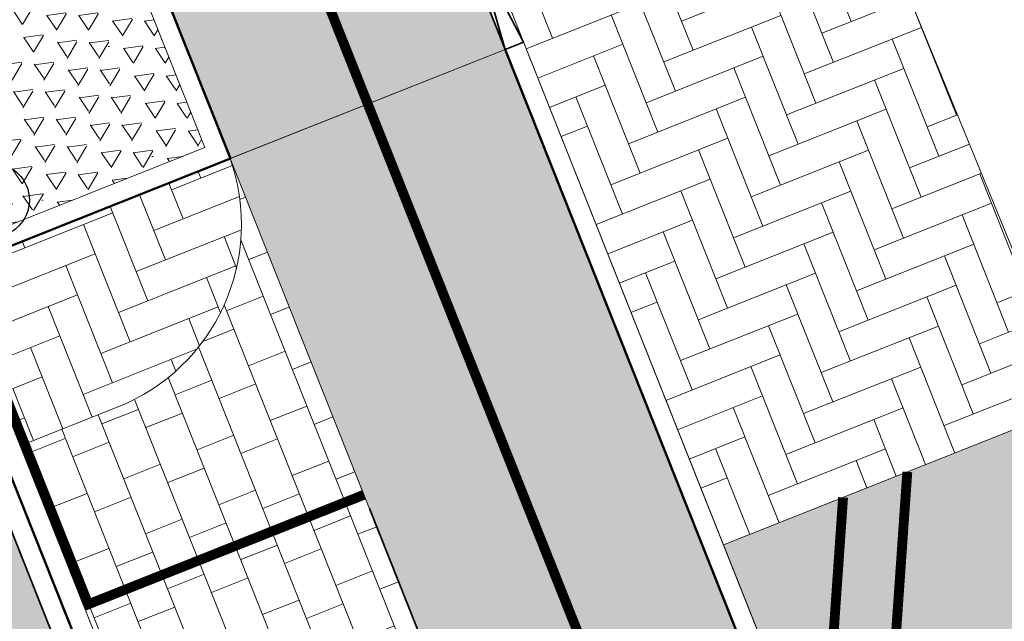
# Model space of a CAD drawing. Header units: metres. Extents: x 196674 to 197628, y 355499 to 356232.
# Tile 142 of 209: x 196814 to 196824, y 355981 to 355987. Entities that reach past the tile are written whole.
import ezdxf
from ezdxf.enums import TextEntityAlignment as Align

# ---------------------------------------------------------------- set-up
doc = ezdxf.new("R2010")
doc.units = ezdxf.units.M
doc.linetypes.add('VW-30270_STREEP', pattern=[3, 0.3, -2.7])
doc.layers.get('0').update_dxf_attribs({"lineweight": 25})
for name, color, linetype, lineweight in [('N-WE-IE-MEUBILAIR-S-200', 7, 'Continuous', 25), ('N-WE-VH-KANTOPSLUITING_ACHTERKANTBAND-G', 50, 'Continuous', 18), ('N-WE-VH-MATERIAALGRENS-G', 7, 'Continuous', 13)]:
    doc.layers.add(name, color=color, linetype=linetype, lineweight=lineweight)
for name, color, linetype, lineweight, true_color in [('N-WE-VH-GESLOTENVERHARDING_ASFALT_RIJBAAN-V', 7, 'Continuous', 5, 0xd6d6d6), ('N-WE-VH-GOOT-TEGEL_200x200-G', 7, 'Continuous', 35, 0x00a5a5), ('N-WE-VH-HALFVERHARDING_GEBONDEN_SPLIT-A', 7, 'Continuous', 5, 0xaab7a9), ('N-WE-VH-KANTOPSLUITING_GELEIDEBAND_50 200-G', 1, 'Continuous', 35, 0xff0000), ('N-WE-VH-KANTOPSLUITING_OPSLUITBAND_200X250-G', 7, 'Continuous', 50, 0x0029a5), ('N-WE-VH-KANTOPSLUITING_VERLAGINGSBAND_GELEIDEBAND_50 200-G', 1, 'Continuous', 35, 0xff0000), ('N-WE-VH-OPENVERHARDING_NATUURSTEEN_02-BRANCO-GRIS-A', 7, 'Continuous', 9, 0x8f999b), ('N-WE-VH-OPENVERHARDING_NATUURSTEEN_03-FAVACO-A', 7, 'Continuous', 9, 0x5c6a6b), ('N-WE-VH-OPENVERHARDING_STRAATBAKSTEEN_ROOD_ELLEBOOG_LINGE-A', 7, 'Continuous', 5, 0xdaaea0), ('N-WE-VH-OPENVERHARDING_STRAATBAKSTEEN_ROOD_STREKKEN-LINGE-A', 7, 'Continuous', 5, 0xdaaea0), ('N-WE-VH-OPENVERHARDING_TEGEL_200x300_FIETSPAD_ROOD-A', 7, 'Continuous', 5, 0xe04d68), ('N-WE-VW-MARKERING_DWARS_DRIEHOEK-G', 7, 'VW-HAAIETAND50_L', 35, 0xffffff), ('N-WE-VW-MARKERING_DWARS_DRIEHOEK_30-G', 7, 'VW-HAAIETAND30_L', 35, 0xffffff), ('N-WE-VW-MARKERING_LANGS_STREEP_30270_010-G', 7, 'VW-30270_STREEP', 13, 0xffffff), ('N-WE-VW-MARKERING_LANGS_STREEP_DOORGETROKKEN_010-G', 7, 'Continuous', 13, 0xffffff)]:
    doc.layers.add(name, color=color, linetype=linetype, lineweight=lineweight, true_color=true_color)
doc.layers.add('N-WE-VH-HULPLIJN-G', color=40, linetype='Continuous', lineweight=5, plot=False)
doc.styles.add('NLCS-ISO', font='NLCS-ISO.ttf')
doc.linetypes.add('VW-HAAIETAND30_L', pattern='A,0,-0.3,[150,NLCS.SHX,S=0.6,R=0,X=-0.375,Y=-0.15],-0.3', length=0.6)
doc.linetypes.add('VW-HAAIETAND50_L', pattern='A,0,-0.5,[150,NLCS.SHX,S=1,R=0,X=-0.625,Y=-0.25],-0.5', length=1)
pattern_1 = [(201.6723232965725, (196753.6511661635, 356089.3677123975), (-0.1792042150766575, -0.4155548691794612), [1.28, -0.64]), (111.6723232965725, (196754.0056921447, 356088.4755737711), (-0.1792042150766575, -0.4155548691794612), [1.28, -0.64])]
pattern_2 = [(21.67232329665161, (0, 0), (-0.1477191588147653, 0.3717244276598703), []), (111.6723232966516, (0, 0), (-0.5575866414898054, -0.2215787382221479), [0.4, -0.4]), (111.6723232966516, (0.3717244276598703, 0.1477191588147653), (-0.5575866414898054, -0.2215787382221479), [-0.4, 0.4])]

# ---------------------------------------------------------------- blocks, each defined once
blk = doc.blocks.new('Boomplantvak 2900x2900')
at = {"layer": 'N-WE-VH-HALFVERHARDING_GEBONDEN_SPLIT-A'}
h = blk.add_hatch(dxfattribs=at)
h.set_pattern_fill('AVH-GRAVEL-SO', color=251, scale=0.3, pattern_type=2)
h.set_pattern_definition([(255.963757, (0.768, 1.164), (1.562108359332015e-08, -1.200000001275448), [0.197909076, -4.74981768]), (127.568592, (0.888, 1.008), (-8.399999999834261, 10.80000000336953), [0.196814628, -19.484648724]), (12.094757, (0.72, 0.972), (10.79999999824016, 2.399999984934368), [0.171813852, -17.00957142]), (255.963757, (1.068, 1.164), (1.562108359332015e-08, -1.200000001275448), [0.197909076, -4.74981768]), (127.568592, (1.188, 1.008), (-8.399999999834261, 10.80000000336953), [0.196814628, -19.484648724]), (12.094757, (1.02, 0.972), (10.79999999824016, 2.399999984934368), [0.171813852, -17.00957142]), (12.094757, (0.42, 0.972), (10.79999999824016, 2.399999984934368), [0.171813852, -17.00957142]), (127.568592, (0.588, 1.008), (-8.399999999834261, 10.80000000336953), [0.196814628, -19.484648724]), (255.963757, (0.468, 1.164), (1.562108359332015e-08, -1.200000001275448), [0.197909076, -4.74981768]), (255.963757, (0.168, 1.164), (1.562108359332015e-08, -1.200000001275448), [0.197909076, -4.74981768]), (127.568592, (0.288, 1.008), (-8.399999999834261, 10.80000000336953), [0.196814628, -19.484648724]), (12.094757, (0.12, 0.972), (10.79999999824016, 2.399999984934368), [0.171813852, -17.00957142]), (12.094757, (0, 0.672), (10.79999999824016, 2.399999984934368), [0.171813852, -17.00957142]), (127.568592, (0.168, 0.708), (-8.399999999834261, 10.80000000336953), [0.196814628, -19.484648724]), (255.963757, (0.048, 0.864), (1.562108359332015e-08, -1.200000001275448), [0.197909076, -4.74981768]), (255.963757, (0.348, 0.864), (1.562108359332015e-08, -1.200000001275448), [0.197909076, -4.74981768]), (127.568592, (0.468, 0.708), (-8.399999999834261, 10.80000000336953), [0.196814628, -19.484648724]), (12.094757, (0.3, 0.672), (10.79999999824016, 2.399999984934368), [0.171813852, -17.00957142]), (12.094757, (0.8999999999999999, 0.672), (10.79999999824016, 2.399999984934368), [0.171813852, -17.00957142]), (127.568592, (1.068, 0.708), (-8.399999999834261, 10.80000000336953), [0.196814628, -19.484648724]), (255.963757, (0.948, 0.864), (1.562108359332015e-08, -1.200000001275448), [0.197909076, -4.74981768]), (12.094757, (0.6, 0.672), (10.79999999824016, 2.399999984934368), [0.171813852, -17.00957142]), (127.568592, (0.768, 0.708), (-8.399999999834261, 10.80000000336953), [0.196814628, -19.484648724]), (255.963757, (0.648, 0.864), (1.562108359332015e-08, -1.200000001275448), [0.197909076, -4.74981768]), (12.094757, (0.12, 0.372), (10.79999999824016, 2.399999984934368), [0.171813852, -17.00957142]), (127.568592, (0.288, 0.408), (-8.399999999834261, 10.80000000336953), [0.196814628, -19.484648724]), (255.963757, (0.168, 0.564), (1.562108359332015e-08, -1.200000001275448), [0.197909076, -4.74981768]), (255.963757, (0.468, 0.564), (1.562108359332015e-08, -1.200000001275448), [0.197909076, -4.74981768]), (127.568592, (0.588, 0.408), (-8.399999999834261, 10.80000000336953), [0.196814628, -19.484648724]), (12.094757, (0.42, 0.372), (10.79999999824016, 2.399999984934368), [0.171813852, -17.00957142]), (12.094757, (1.02, 0.372), (10.79999999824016, 2.399999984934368), [0.171813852, -17.00957142]), (127.568592, (1.188, 0.408), (-8.399999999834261, 10.80000000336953), [0.196814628, -19.484648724]), (255.963757, (1.068, 0.564), (1.562108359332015e-08, -1.200000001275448), [0.197909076, -4.74981768]), (12.094757, (0.72, 0.372), (10.79999999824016, 2.399999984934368), [0.171813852, -17.00957142]), (127.568592, (0.888, 0.408), (-8.399999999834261, 10.80000000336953), [0.196814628, -19.484648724]), (255.963757, (0.768, 0.564), (1.562108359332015e-08, -1.200000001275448), [0.197909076, -4.74981768]), (255.963757, (0.648, 0.264), (1.562108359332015e-08, -1.200000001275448), [0.197909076, -4.74981768]), (127.568592, (0.768, 0.108), (-8.399999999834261, 10.80000000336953), [0.196814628, -19.484648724]), (12.094757, (0.6, 0.072), (10.79999999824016, 2.399999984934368), [0.171813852, -17.00957142]), (255.963757, (0.948, 0.264), (1.562108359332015e-08, -1.200000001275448), [0.197909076, -4.74981768]), (127.568592, (1.068, 0.108), (-8.399999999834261, 10.80000000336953), [0.196814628, -19.484648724]), (12.094757, (0.8999999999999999, 0.072), (10.79999999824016, 2.399999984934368), [0.171813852, -17.00957142]), (12.094757, (0.3, 0.072), (10.79999999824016, 2.399999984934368), [0.171813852, -17.00957142]), (127.568592, (0.468, 0.108), (-8.399999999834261, 10.80000000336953), [0.196814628, -19.484648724]), (255.963757, (0.348, 0.264), (1.562108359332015e-08, -1.200000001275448), [0.197909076, -4.74981768]), (255.963757, (0.048, 0.264), (1.562108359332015e-08, -1.200000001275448), [0.197909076, -4.74981768]), (127.568592, (0.168, 0.108), (-8.399999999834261, 10.80000000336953), [0.196814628, -19.484648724]), (12.094757, (0, 0.072), (10.79999999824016, 2.399999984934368), [0.171813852, -17.00957142]), (63.434949, (0.31199946, 1.139999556), (-1.073312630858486, 0.536656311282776), [5.039999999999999e-07, -1.199999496]), (0, (0.216, 1.14), (0, 1.2), [0, -1.2]), (63.434949, (0.31199946, 1.139999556), (-1.073312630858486, 0.536656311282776), [5.039999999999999e-07, -1.199999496]), (0, (0.216, 1.14), (0, 1.2), [0, -1.2])])
h.paths.add_polyline_path([(0.2000000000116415, -0.2000000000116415), (2.699999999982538, -0.2000000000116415), (2.699999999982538, -2.700000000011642), (0.2000000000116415, -2.700000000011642)])
at = {"layer": 'N-WE-VH-OPENVERHARDING_STRAATBAKSTEEN_ROOD_STREKKEN-LINGE-A', "true_color": 0xb05e45}
h = blk.add_hatch(dxfattribs=at)
h.set_pattern_fill('AVH-BSS_LINGEFORMAAT_HALFST', color=25, scale=1.5, angle=90, pattern_type=2)
h.set_pattern_definition([(90, (-1.469576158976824e-17, -2.980000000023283), (-0.18, 0.36), [0.12, -0.12]), (180, (-1.469576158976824e-17, -2.980000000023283), (-1.469576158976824e-17, -0.12), [])])
h.paths.add_polyline_path([(2.899999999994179, -3.060000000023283), (2.899999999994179, -2.900000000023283), (0, -2.900000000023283), (0, -3.060000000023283)])
at = {"layer": 'N-WE-VH-KANTOPSLUITING_ACHTERKANTBAND-G', "ltscale": 0.2, "flags": 128}
blk.add_lwpolyline([(0.2000000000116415, -0.2000000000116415), (2.699999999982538, -0.2000000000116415), (2.699999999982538, -2.700000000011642), (0.2000000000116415, -2.700000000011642)], close=True, dxfattribs=at)
at = {"layer": 'N-WE-VH-KANTOPSLUITING_OPSLUITBAND_200X250-G', "ltscale": 0.1, "flags": 128}
blk.add_lwpolyline([(0, 0), (2.899999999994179, 0), (2.899999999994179, -2.900000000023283), (0, -2.900000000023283)], close=True, dxfattribs=at)
at = {"layer": 'N-WE-VH-MATERIAALGRENS-G', "ltscale": 0.2, "flags": 128}
blk.add_lwpolyline([(2.899999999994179, -2.900000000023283), (2.899999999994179, -3.060000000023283), (-2.939152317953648e-17, -3.060000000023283), (0, -2.900000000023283)], dxfattribs=at)
blk = doc.blocks.new('Verloopband')
at = {"flags": 128}
blk.add_lwpolyline([(-0.2763672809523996, 0.9662406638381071), (0, 0), (-0.4622285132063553, 0.8923814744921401)], close=True, dxfattribs=at)
blk = doc.blocks.new('Patroon Minderbroederskerk')
at = {"layer": 'N-WE-VH-OPENVERHARDING_NATUURSTEEN_03-FAVACO-A', "const_width": 0.1}
for points in [[(-33.13106620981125, 16.75313009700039), (-33.45307394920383, 12.12614316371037)], [(-33.78261379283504, 16.49421232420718), (-33.99218911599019, 13.48278693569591)]]:
    blk.add_lwpolyline(points, dxfattribs=at)
blk = doc.blocks.new('SIE-MEUBILAIR_PAAL_POLLER-SO')
blk.add_circle((0, 0), 0.75)
at = {"style": 'NLCS-ISO'}
blk.add_text('pl', height=0.75, dxfattribs=at).set_placement((5.684341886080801e-14, 0.1291188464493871), align=Align.MIDDLE_CENTER)

msp = doc.modelspace()

# ---------------------------------------------------------------- hatches: boundary and pattern name
at = {"layer": 'N-WE-VH-GESLOTENVERHARDING_ASFALT_RIJBAAN-V'}
h = msp.add_hatch(color=256, dxfattribs=at)
h.dxf.hatch_style = 1
edge = h.paths.add_edge_path()
edge.add_line((196823.4697300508, 355959.9686851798), (196827.4468473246, 355953.8402979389))
edge.add_line((196827.4468473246, 355953.8402979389), (196824.8464446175, 355952.1527240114))
edge.add_arc((196823.839837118, 355951.4994695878), 1.20000000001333, 32.98221544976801, 201.6723232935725)
edge.add_line((196822.724663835, 355951.0563121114), (196820.3084550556, 355950.0961375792))
edge.add_line((196820.3084550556, 355950.0961375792), (196807.591634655, 355982.0970833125))
edge.add_line((196807.591634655, 355982.0970833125), (196813.0747300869, 355984.2760045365))
edge.add_line((196813.0747300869, 355984.2760045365), (196813.7840376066, 355982.4910818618))
edge.add_line((196813.7840376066, 355982.4910818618), (196815.0765787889, 355979.2384925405))
edge.add_line((196815.0765787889, 355979.2384925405), (196820.2851279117, 355966.1315436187))
edge.add_arc((196852.9968833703, 355979.1308149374), 35.20000000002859, 201.6722976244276, 212.9822154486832)
h.paths.add_polyline_path([(196822.724663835, 355951.0563121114), (196820.3084550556, 355950.0961375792), (196822.2843167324, 355945.1240266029), (196825.8520339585, 355936.146127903), (196828.2682427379, 355937.1063024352), (196826.177730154, 355942.3669240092), (196824.7005262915, 355946.0841991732)])
edge = h.paths.add_edge_path()
edge.add_line((196827.8765721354, 355953.1781298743), (196827.4468473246, 355953.8402979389))
edge.add_line((196827.4468473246, 355953.8402979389), (196824.8464446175, 355952.1527240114))
edge.add_line((196824.8464446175, 355952.1527240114), (196825.0875057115, 355951.7812701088))
edge.add_arc((196799.7545503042, 355935.3410337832), 30.20000000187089, 23.145453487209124, 32.98221544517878, ccw=False)
edge.add_arc((196799.7545499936, 355935.3410336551), 30.20000033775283, 21.672323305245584, 23.145453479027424, ccw=False)
edge.add_line((196827.8197445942, 355946.4938302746), (196828.659197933, 355944.3814075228))
edge.add_arc((196795.947448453, 355931.3821216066), 35.19999983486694, 20.10784907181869, 21.67232329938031, ccw=False)
edge.add_arc((196795.9474483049, 355931.3821215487), 35.1999999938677, 10.450868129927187, 20.107849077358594, ccw=False)
edge.add_line((196830.5635089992, 355937.7671306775), (196834.0553718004, 355939.1966390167))
edge.add_line((196834.0553718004, 355939.1966390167), (196831.8929825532, 355944.6381329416))
edge.add_line((196831.8929825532, 355944.6381329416), (196830.5726224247, 355947.9607223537))
edge.add_arc((196802.8791525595, 355936.9556450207), 29.80000000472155, 21.67232329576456, 22.48341645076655)
edge.add_arc((196802.8791525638, 355936.9556450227), 29.80000000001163, 22.48341645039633, 32.98221544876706)
at = {"layer": 'N-WE-VH-OPENVERHARDING_NATUURSTEEN_02-BRANCO-GRIS-A', "true_color": 0xb5b8b7}
h = msp.add_hatch(dxfattribs=at)
h.set_pattern_fill('AMO-BODEM_KLEIIG', color=9, scale=0.5, angle=41.02, pattern_type=2)
h.set_pattern_definition([(86.02000000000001, (0, 0), (-0.2493970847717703, 0.01735206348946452), [-0.05, 0.2, -0.05])])
edge = h.paths.add_edge_path()
edge.add_line((196904.1347714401, 355942.5172632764), (196904.0833954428, 355942.7105519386))
edge.add_line((196904.0833954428, 355942.7105519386), (196903.9327309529, 355942.6705054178))
edge.add_line((196903.9327309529, 355942.6705054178), (196902.8047925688, 355946.1873392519))
edge.add_line((196902.8047925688, 355946.1873392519), (196901.5447557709, 355950.1160467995))
edge.add_arc((196897.1649649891, 355953.9280243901), 5.806353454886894, 318.9651201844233, 377.7470136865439)
edge.add_line((196902.6950038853, 355955.6978860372), (196901.843014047, 355958.3543313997))
edge.add_arc((196882.9889907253, 355952.3073648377), 19.80000000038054, 17.78237197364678, 26.37352203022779)
edge.add_line((196900.728150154, 355961.1029445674), (196899.9032827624, 355962.7665590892))
edge.add_line((196899.9032827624, 355962.7665590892), (196896.9480260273, 355968.1883792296))
edge.add_line((196896.9480260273, 355968.1883792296), (196893.4994062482, 355974.7662014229))
edge.add_line((196893.4994062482, 355974.7662014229), (196891.3160369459, 355978.9449681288))
edge.add_line((196891.3160369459, 355978.9449681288), (196889.4915040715, 355982.719766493))
edge.add_line((196889.4915040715, 355982.719766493), (196887.8764675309, 355986.1719638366))
edge.add_line((196887.8764675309, 355986.1719638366), (196885.7426016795, 355985.2862691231))
edge.add_line((196885.7426016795, 355985.2862691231), (196885.0914912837, 355985.0492770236))
edge.add_line((196885.0914912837, 355985.0492770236), (196887.7382881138, 355977.7814621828))
edge.add_line((196887.7382881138, 355977.7814621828), (196885.5567911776, 355975.4225304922))
edge.add_line((196885.5567911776, 355975.4225304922), (196877.6132574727, 355982.7685653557))
edge.add_line((196877.6132574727, 355982.7685653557), (196866.4971657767, 355978.708592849))
edge.add_line((196866.4971657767, 355978.708592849), (196860.2787933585, 355976.4360902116))
edge.add_line((196860.2787933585, 355976.4360902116), (196860.222427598, 355976.538692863))
edge.add_line((196860.222427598, 355976.538692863), (196859.9061866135, 355977.3025401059))
edge.add_line((196859.9061866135, 355977.3025401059), (196859.8435398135, 355977.5106985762))
edge.add_line((196859.8435398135, 355977.5106985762), (196859.5800778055, 355978.171604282))
edge.add_line((196859.5800778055, 355978.171604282), (196859.2962070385, 355978.9858568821))
edge.add_line((196859.2962070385, 355978.9858568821), (196854.6103564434, 355977.1424704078))
edge.add_line((196854.6103564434, 355977.1424704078), (196855.0270261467, 355976.081345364))
edge.add_line((196855.0270261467, 355976.081345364), (196848.9235303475, 355973.6846987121))
edge.add_line((196848.9235303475, 355973.6846987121), (196848.5192497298, 355974.7281412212))
edge.add_line((196848.5192497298, 355974.7281412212), (196843.4020496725, 355972.6937883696))
edge.add_line((196843.4020496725, 355972.6937883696), (196839.6680650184, 355981.9695414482))
edge.add_line((196839.6680650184, 355981.9695414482), (196838.8693565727, 355984.0444490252))
edge.add_line((196838.8693565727, 355984.0444490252), (196837.7303654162, 355986.9068752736))
edge.add_line((196837.7303654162, 355986.9068752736), (196825.2742032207, 355982.0233832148))
edge.add_line((196825.2742032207, 355982.0233832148), (196824.869626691, 355983.0546210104))
edge.add_line((196824.869626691, 355983.0546210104), (196821.291702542, 355981.6327936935))
edge.add_line((196821.291702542, 355981.6327936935), (196823.5165936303, 355976.03401847))
edge.add_arc((196849.8160968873, 355986.4851489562), 28.30000000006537, 201.6723232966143, 212.9671986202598)
edge.add_line((196826.072899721, 355971.0854545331), (196827.261377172, 355969.2530639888))
edge.add_arc((196800.6656404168, 355952.0032295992), 31.70000000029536, 27.964189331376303, 32.96719862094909, ccw=False)
edge.add_arc((196800.6656404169, 355952.0032295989), 31.7000000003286, 21.67232329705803, 27.96418933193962, ccw=False)
edge.add_line((196830.1248013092, 355963.7099729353), (196835.4340720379, 355950.3495825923))
edge.add_line((196835.4340720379, 355950.3495825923), (196836.911263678, 355946.6323381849))
edge.add_line((196836.911263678, 355946.6323381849), (196841.0876501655, 355936.1227679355))
edge.add_line((196841.0876501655, 355936.1227679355), (196844.833726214, 355926.696042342))
edge.add_line((196844.833726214, 355926.696042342), (196845.3236113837, 355925.4632822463))
edge.add_line((196845.3236113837, 355925.4632822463), (196848.7404566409, 355916.8650417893))
edge.add_line((196848.7404566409, 355916.8650417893), (196850.678, 355917.635))
edge.add_line((196850.678, 355917.635), (196848.415, 355923.32))
edge.add_line((196848.415, 355923.32), (196848.545, 355923.381))
edge.add_line((196848.545, 355923.381), (196849.361, 355925.294))
edge.add_line((196849.361, 355925.294), (196849.318, 355925.424))
edge.add_line((196849.318, 355925.424), (196855.480174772, 355927.8326769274))
edge.add_line((196855.480174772, 355927.8326769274), (196859.9507791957, 355929.619336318))
edge.add_line((196859.9507791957, 355929.619336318), (196869.3255006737, 355931.9984358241))
edge.add_line((196869.3255006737, 355931.9984358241), (196873.1093192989, 355932.7743424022))
edge.add_line((196873.1093192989, 355932.7743424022), (196885.9822651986, 355936.3936414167))
edge.add_line((196885.9822651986, 355936.3936414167), (196898.4869911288, 355939.6561703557))
edge.add_line((196898.4869911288, 355939.6561703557), (196898.4413242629, 355939.8768389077))
edge.add_line((196898.4413242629, 355939.8768389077), (196898.9212147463, 355940.0018329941))
edge.add_line((196898.9212147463, 355940.0018329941), (196898.9919709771, 355939.7694505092))
edge.add_line((196898.9919709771, 355939.7694505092), (196903.086, 355940.775))
edge.add_line((196903.086, 355940.775), (196903.1442436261, 355940.8987677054))
edge.add_line((196903.1442436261, 355940.8987677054), (196904.7457907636, 355940.1450984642))
edge.add_line((196904.7457907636, 355940.1450984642), (196903.9938896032, 355942.4798169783))
edge.add_line((196903.9938896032, 355942.4798169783), (196904.1347714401, 355942.5172632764))
h.paths.add_polyline_path([(196835.1374744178, 355967.9053832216), (196830.7829016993, 355968.2084376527), (196830.2409440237, 355969.565908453), (196830.4517828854, 355972.5954407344), (196835.4397181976, 355972.2483077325), (196835.2670596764, 355969.7673867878)], flags=16)
h.paths.add_polyline_path([(196843.9519309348, 355963.952602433), (196836.5885727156, 355964.4650518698), (196836.9494377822, 355969.6503024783), (196837.320672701, 355974.9845569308), (196840.9581243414, 355974.7314102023), (196841.9693529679, 355972.1166017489), (196844.1272581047, 355966.4718690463)], flags=16)
h.paths.add_polyline_path([(196847.8407714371, 355966.7472270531), (196846.144873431, 355966.8652522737), (196846.1962381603, 355967.6033092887), (196846.4364651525, 355971.055117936), (196846.9352586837, 355971.0204046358), (196848.1323631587, 355970.9370927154), (196847.9677717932, 355968.5720882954)], flags=16)
edge = h.paths.add_edge_path(flags=16)
edge.add_line((196841.9149393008, 355962.7912214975), (196843.8616763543, 355962.6557392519))
edge.add_line((196843.8616763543, 355962.6557392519), (196845.6770249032, 355962.5294009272))
edge.add_line((196845.6770249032, 355962.5294009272), (196851.5983763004, 355947.218125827))
edge.add_line((196851.5983763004, 355947.218125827), (196853.3309221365, 355942.7381542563))
edge.add_line((196853.3309221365, 355942.7381542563), (196856.3082049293, 355943.2768785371))
edge.add_line((196856.3082049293, 355943.2768785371), (196856.5337592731, 355943.2981773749))
edge.add_line((196856.5337592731, 355943.2981773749), (196856.8413033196, 355947.7172611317))
edge.add_line((196856.8413033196, 355947.7172611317), (196857.339985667, 355947.6809502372))
edge.add_line((196857.339985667, 355947.6809502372), (196858.5350196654, 355947.5939354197))
edge.add_line((196858.5350196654, 355947.5939354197), (196858.2486612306, 355943.4601135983))
edge.add_line((196858.2486612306, 355943.4601135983), (196860.0654342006, 355943.6316693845))
edge.add_line((196860.0654342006, 355943.6316693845), (196860.3320797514, 355947.4630848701))
edge.add_line((196860.3320797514, 355947.4630848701), (196865.0210313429, 355947.1216650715))
edge.add_line((196865.0210313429, 355947.1216650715), (196864.8163680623, 355944.0802946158))
edge.add_line((196864.8163680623, 355944.0802946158), (196867.0755506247, 355944.293626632))
edge.add_line((196867.0755506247, 355944.293626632), (196867.9362152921, 355944.3776282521))
edge.add_line((196867.9362152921, 355944.3776282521), (196868.1115243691, 355946.89663489))
edge.add_line((196868.1115243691, 355946.89663489), (196871.8039148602, 355946.6480605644))
edge.add_line((196871.8039148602, 355946.6480605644), (196872.3027512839, 355946.6139749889))
edge.add_line((196872.3027512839, 355946.6139749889), (196873.4992244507, 355946.5322197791))
edge.add_line((196873.4992244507, 355946.5322197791), (196873.3883616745, 355944.9097624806))
edge.add_line((196873.3883616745, 355944.9097624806), (196879.1295908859, 355945.4701114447))
edge.add_line((196879.1295908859, 355945.4701114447), (196881.6949201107, 355945.7124441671))
edge.add_line((196881.6949201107, 355945.7124441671), (196883.7404636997, 355946.0345962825))
edge.add_line((196883.7404636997, 355946.0345962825), (196885.4024376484, 355946.2531954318))
edge.add_line((196885.4024376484, 355946.2531954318), (196885.4747241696, 355946.2627032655))
edge.add_line((196885.4747241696, 355946.2627032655), (196886.3601023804, 355946.4147504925))
edge.add_line((196886.3601023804, 355946.4147504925), (196886.6106913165, 355951.4967303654))
edge.add_line((196886.6106913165, 355951.4967303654), (196887.6150528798, 355951.4161080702))
edge.add_line((196887.6150528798, 355951.4161080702), (196887.7150044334, 355952.6612470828))
edge.add_line((196887.7150044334, 355952.6612470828), (196889.8088498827, 355952.4931695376))
edge.add_line((196889.8088498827, 355952.4931695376), (196889.7088998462, 355951.2480304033))
edge.add_line((196889.7088998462, 355951.2480304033), (196892.4600143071, 355951.0271924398))
edge.add_line((196892.4600143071, 355951.0271924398), (196892.5599643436, 355952.2723315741))
edge.add_line((196892.5599643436, 355952.2723315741), (196894.5624799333, 355952.1115852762))
edge.add_line((196894.5624799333, 355952.1115852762), (196894.416047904, 355950.0075113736))
edge.add_line((196894.416047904, 355950.0075113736), (196895.1932936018, 355950.5094522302))
edge.add_line((196895.1932936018, 355950.5094522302), (196895.557604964, 355950.7785420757))
edge.add_line((196895.557604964, 355950.7785420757), (196895.7170934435, 355950.3712367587))
edge.add_line((196895.7170934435, 355950.3712367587), (196894.7885775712, 355949.7219120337))
edge.add_line((196894.7885775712, 355949.7219120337), (196893.1155842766, 355948.5988779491))
edge.add_line((196893.1155842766, 355948.5988779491), (196891.5104144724, 355947.6731838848))
edge.add_line((196891.5104144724, 355947.6731838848), (196890.1960797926, 355947.0226786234))
edge.add_line((196890.1960797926, 355947.0226786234), (196888.7296260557, 355946.5424894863))
edge.add_line((196888.7296260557, 355946.5424894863), (196887.6181528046, 355946.3329814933))
edge.add_line((196887.6181528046, 355946.3329814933), (196885.4778768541, 355945.9693752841))
edge.add_line((196885.4778768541, 355945.9693752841), (196883.7985188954, 355945.6840732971))
edge.add_line((196883.7985188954, 355945.6840732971), (196881.7991141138, 355945.4391422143))
edge.add_line((196881.7991141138, 355945.4391422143), (196876.4280972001, 355944.9287225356))
edge.add_line((196876.4280972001, 355944.9287225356), (196865.9422767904, 355943.9688926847))
edge.add_line((196865.9422767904, 355943.9688926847), (196855.1110549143, 355942.9273849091))
edge.add_line((196855.1110549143, 355942.9273849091), (196847.6198685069, 355940.8715984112))
edge.add_line((196847.6198685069, 355940.8715984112), (196843.554462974, 355939.7557373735))
edge.add_arc((196843.107992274, 355941.3823596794), 1.68678279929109, 205.3585102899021, 285.3483981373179, ccw=False)
edge.add_line((196841.5837383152, 355940.659942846), (196841.4972440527, 355940.843060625))
edge.add_line((196841.4972440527, 355940.843060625), (196841.6138104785, 355940.8702465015))
edge.add_line((196841.6138104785, 355940.8702465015), (196833.9326321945, 355960.2110142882))
edge.add_line((196833.9326321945, 355960.2110142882), (196841.9149393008, 355962.7912214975))
h.paths.add_polyline_path([(196850.0668730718, 355972.8072989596), (196851.2639775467, 355972.7239870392), (196851.0940076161, 355970.2816983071), (196850.8335326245, 355966.538947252), (196849.6364281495, 355966.6222591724), (196849.843513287, 355969.5978543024)], flags=16)
h.paths.add_polyline_path([(196859.2081451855, 355974.5244332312), (196860.4052496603, 355974.4411213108), (196860.2728089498, 355972.5380879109), (196859.0773967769, 355972.6457164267), (196859.1216258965, 355973.2812422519)], flags=16)
h.paths.add_polyline_path([(196864.6948740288, 355974.1425869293), (196865.1936675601, 355974.107873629), (196866.3907720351, 355974.0245617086), (196866.2573672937, 355972.1076762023), (196865.0639892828, 355972.2063662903), (196864.563006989, 355972.2477965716), (196864.6077310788, 355972.8904345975)], flags=16)
h.paths.add_polyline_path([(196865.3589400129, 355976.4826645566), (196866.5932347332, 355976.9337372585), (196866.5561794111, 355976.4012913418), (196866.4879692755, 355975.421183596), (196865.2908648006, 355975.5044955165)], flags=16)
h.paths.add_polyline_path([(196867.8588212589, 355976.3940701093), (196867.9303742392, 355977.42221101), (196868.4446557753, 355977.6100440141), (196869.6789314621, 355978.060843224), (196869.562275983, 355976.3846269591), (196869.4807304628, 355975.212903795), (196868.2836259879, 355975.2962157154), (196867.7848775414, 355975.3315768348)], flags=16)
h.paths.add_polyline_path([(196870.1627740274, 355976.381298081), (196870.2953289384, 355978.2859724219), (196872.7646206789, 355979.1878412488), (196872.5683725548, 355976.3679625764), (196872.4734916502, 355975.0046239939), (196870.0785646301, 355975.1712978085)], flags=16)
h.paths.add_polyline_path([(196874.338574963, 355975.8772431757), (196874.3720304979, 355976.3579639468), (196874.6160342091, 355979.8640400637), (196875.8503098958, 355980.3148392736), (196875.5744691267, 355976.3512981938), (196875.5356794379, 355975.7939312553)], flags=16)
h.paths.add_polyline_path([(196874.2413777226, 355974.4806212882), (196875.4384821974, 355974.3973093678), (196875.9372757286, 355974.3625960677), (196875.8577009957, 355973.2191910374), (196875.7288519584, 355971.3677661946), (196875.2303962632, 355971.4073338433), (196874.0341025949, 355971.5022962), (196874.1687700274, 355973.437325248)], flags=16)
h.paths.add_polyline_path([(196876.1342316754, 355975.752275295), (196876.1756884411, 355976.3479653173), (196876.4674477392, 355980.5402388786), (196877.2212679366, 355980.8155595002), (196878.791362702, 355979.3635645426), (196878.5805656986, 355976.3346338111), (196878.5284406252, 355975.5856514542)], flags=16)
h.paths.add_polyline_path([(196880.3842236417, 355976.3246351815), (196880.4866107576, 355977.7958301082), (196881.6167761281, 355976.7506738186), (196882.0876783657, 355976.3151920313), (196881.9504264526, 355974.3430267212), (196881.4517752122, 355974.3797845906), (196880.2546707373, 355974.4630965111)], flags=16)
h.paths.add_polyline_path([(196880.1574734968, 355973.0664746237), (196881.3545779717, 355972.9831627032), (196881.2659752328, 355971.7100347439), (196881.2102833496, 355970.9098010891), (196880.0140055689, 355971.0049917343)], flags=16)
h.paths.add_polyline_path([(196850.6241939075, 355928.5011318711), (196904.0833954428, 355942.7105519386), (196904.1347714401, 355942.5172632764), (196850.675569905, 355928.3078432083)], flags=16)
h.paths.add_polyline_path([(196885.6442023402, 355972.6846283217), (196886.1429958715, 355972.6499150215), (196887.3401003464, 355972.566603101), (196887.1909692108, 355970.4237458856), (196887.1586597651, 355970.426544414), (196885.9952743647, 355970.5273126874), (196885.4970681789, 355970.5704655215)], flags=16)
h.paths.add_polyline_path([(196888.3985948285, 355969.07255049), (196888.8988641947, 355969.0377344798), (196890.0959686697, 355968.9544225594), (196889.9583405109, 355966.9768509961), (196889.7278595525, 355963.6650825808), (196888.5312587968, 355963.7556324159), (196888.0485247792, 355963.7921621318), (196888.2254058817, 355966.4602021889)], flags=16)
h.paths.add_polyline_path([(196890.8081303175, 355970.5452140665), (196893.2023392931, 355970.3785902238), (196892.7974116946, 355964.6575713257), (196890.4032027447, 355964.8241951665), (196890.5725354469, 355967.1599641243)], flags=16)
h.paths.add_polyline_path([(196894.0117544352, 355963.3427356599), (196894.5145387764, 355963.30685196), (196895.1952567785, 355963.2582691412), (196896.0295059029, 355964.8547990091), (196894.3532371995, 355968.1299361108)], flags=16)
edge = h.paths.add_edge_path(flags=16)
edge.add_line((196897.1451256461, 355947.9179938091), (196898.1533496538, 355948.185979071))
edge.add_line((196898.1533496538, 355948.185979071), (196898.6620120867, 355948.3211811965))
edge.add_arc((196897.1718128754, 355953.927234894), 5.80073544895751, 284.8860988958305, 318.9266923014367)
edge.add_line((196901.5448107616, 355950.116011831), (196901.6156955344, 355949.8948615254))
edge.add_arc((196897.1721081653, 355953.9265523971), 5.999999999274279, 284.8850117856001, 317.78237197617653, ccw=False)
edge.add_line((196898.713388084, 355948.1278925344), (196898.2047256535, 355947.9926904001))
edge.add_line((196898.2047256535, 355947.9926904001), (196847.9101683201, 355934.6244306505))
edge.add_line((196847.9101683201, 355934.6244306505), (196849.0828258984, 355930.2126165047))
edge.add_line((196849.0828258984, 355930.2126165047), (196850.0492692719, 355930.469496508))
edge.add_line((196850.0492692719, 355930.469496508), (196850.1006452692, 355930.2762078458))
edge.add_line((196850.1006452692, 355930.2762078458), (196848.3610472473, 355929.8138238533))
edge.add_line((196848.3610472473, 355929.8138238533), (196847.0856365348, 355934.6122155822))
edge.add_line((196847.0856365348, 355934.6122155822), (196848.8252346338, 355935.0745990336))
edge.add_line((196848.8252346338, 355935.0745990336), (196852.8476505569, 355938.6270869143))
edge.add_line((196852.8476505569, 355938.6270869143), (196870.2892594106, 355943.2630549))
edge.add_line((196870.2892594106, 355943.2630549), (196875.5446992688, 355942.17661489))
edge.add_line((196875.5446992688, 355942.17661489), (196885.7640034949, 355944.8928991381))
edge.add_line((196885.7640034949, 355944.8928991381), (196897.1451256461, 355947.9179938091))
h.paths.add_polyline_path([(196898.5891251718, 355959.2269318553), (196899.5507707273, 355959.5135160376), (196899.7485194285, 355959.5735244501), (196899.4635972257, 355960.5008586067), (196899.3615294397, 355960.4834930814), (196898.2687245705, 355960.1337355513), (196896.268498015, 355962.3984217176), (196896.6374944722, 355963.1082397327), (196896.9016234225, 355963.6163299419), (196896.5765448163, 355963.7859802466), (196896.0567304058, 355964.0431982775), (196895.4283347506, 355962.8406169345), (196892.4595441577, 355963.0524994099), (196892.4967772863, 355964.2838297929), (196891.5679182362, 355964.3703037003), (196891.4500932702, 355963.1336131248), (196887.5474519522, 355963.4289359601), (196887.8075085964, 355966.3356122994), (196888.0675652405, 355969.2422886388), (196889.4608475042, 355970.7206572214), (196888.6581150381, 355971.4427897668), (196887.3177983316, 355970.0112627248), (196884.1173106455, 355970.2884774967), (196882.9018615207, 355970.3937553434), (196883.0640349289, 355972.0208114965), (196881.9466588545, 355972.066029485), (196881.793115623, 355970.4621593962), (196878.3911379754, 355970.7328627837), (196877.9624928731, 355970.7669710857), (196878.0893454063, 355972.3517726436), (196877.0434481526, 355972.529554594), (196876.8718332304, 355970.8757775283), (196873.9922156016, 355971.1043629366), (196873.0738056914, 355971.1856623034), (196873.1714389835, 355972.7583355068), (196872.0696877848, 355972.8538959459), (196871.8505462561, 355971.2787584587), (196868.1558419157, 355971.5004868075), (196868.2354665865, 355973.1234656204), (196867.1302822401, 355973.2086104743), (196866.991476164, 355971.6456013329), (196863.2016051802, 355971.9590164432), (196863.3006639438, 355973.4862625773), (196862.219700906, 355973.5717325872), (196862.0968876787, 355971.9722396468), (196861.1307954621, 355972.0592214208), (196857.8196535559, 355972.3573389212), (196857.8937719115, 355973.9337282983), (196856.7556336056, 355974.0318831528), (196856.7258623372, 355972.4508074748), (196855.1878033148, 355972.5204270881), (196855.0584024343, 355971.3671320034), (196856.6517169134, 355971.2921774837), (196856.2888085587, 355965.6212070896), (196853.3450548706, 355965.8303608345), (196853.1257859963, 355963.1564846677), (196853.0330075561, 355962.062180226), (196852.9791556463, 355961.0292372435), (196852.8825029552, 355959.8429231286), (196852.7391687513, 355957.138654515), (196855.0736619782, 355956.9795944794), (196855.0793053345, 355956.2296157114), (196855.1368170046, 355948.5865520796), (196856.030827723, 355948.5050922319), (196856.0534760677, 355948.6770083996), (196857.4053449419, 355948.5785738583), (196867.3435453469, 355947.854936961), (196873.5605785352, 355947.4301260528), (196875.2510264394, 355947.3146174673), (196877.5757421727, 355947.1530803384), (196881.1295043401, 355946.9146957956), (196884.1937974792, 355946.6892746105), (196884.1663374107, 355946.5556645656), (196885.3482083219, 355946.4572189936), (196885.594319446, 355949.158867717), (196885.7515619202, 355952.3477678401), (196885.758456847, 355952.4875979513), (196886.76881052, 355952.385323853), (196886.8004391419, 355952.9404962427), (196886.8391165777, 355953.6193953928), (196890.7825233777, 355953.3660473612), (196890.6780863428, 355952.0702491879), (196891.6045468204, 355951.988321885), (196891.6359138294, 355952.6502711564), (196891.6652601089, 355953.2695762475), (196894.6375387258, 355952.9602160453), (196895.1833994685, 355951.6710162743), (196896.0500410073, 355952.0379614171), (196895.5851672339, 355953.3386659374), (196897.8981750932, 355955.2983198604), (196899.1393755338, 355954.6819285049), (196899.5672129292, 355955.5447291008), (196899.4231367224, 355955.6115716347), (196898.3129499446, 355956.1666811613)], flags=16)
at = {"layer": 'N-WE-VH-OPENVERHARDING_STRAATBAKSTEEN_ROOD_ELLEBOOG_LINGE-A', "true_color": 0xb05e45}
h = msp.add_hatch(dxfattribs=at)
h.set_pattern_fill('AVH-ROO_BSS_LINGEFRMT_ELLEBOOG', color=25, scale=4, angle=201.6723232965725, pattern_type=2)
h.set_pattern_definition(pattern_1)
h.paths.add_polyline_path([(196820.8195299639, 355993.0569966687), (196818.5459628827, 355998.6033188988), (196815.0829749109, 355997.2566013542), (196821.291702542, 355981.6327936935), (196824.8712927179, 355983.0553194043), (196822.8013679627, 355988.1162196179)])
h = msp.add_hatch(dxfattribs=at)
h.set_pattern_fill('AVH-ROO_BSS_LINGEFRMT_ELLEBOOG', color=25, scale=4, angle=201.6723232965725, pattern_type=2)
h.set_pattern_definition(pattern_1)
edge = h.paths.add_edge_path()
edge.add_line((196816.2886765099, 355985.5531911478), (196813.5951361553, 355984.482808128))
edge.add_line((196813.5951361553, 355984.482808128), (196813.4464545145, 355984.4237236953))
edge.add_line((196813.4464545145, 355984.4237236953), (196814.1557621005, 355982.638800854))
edge.add_line((196814.1557621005, 355982.638800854), (196815.1408234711, 355983.0302524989))
edge.add_arc((196814.402228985, 355984.888875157), 2.000000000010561, 291.6722829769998, 379.3998094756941)
at = {"layer": 'N-WE-VH-OPENVERHARDING_TEGEL_200x300_FIETSPAD_ROOD-A'}
h = msp.add_hatch(dxfattribs=at)
h.set_pattern_fill('AVH-TEGEL_200X300_HALFST', color=256, scale=2, angle=21.67232329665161, pattern_type=2)
h.set_pattern_definition(pattern_2)
h.paths.add_polyline_path([(196793.3925783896, 356051.2973249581), (196790.6046451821, 356050.189431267), (196791.6756090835, 356047.4944291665), (196806.8508840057, 356009.3069629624), (196806.8511387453, 356009.3070641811), (196809.3473377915, 356003.0248201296), (196810.4183016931, 356000.3298180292), (196812.7227230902, 355994.5309106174), (196812.7229778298, 355994.5310118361), (196815.219176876, 355988.2487677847), (196816.2901382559, 355985.5537720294), (196819.0780714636, 355986.6616657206)])
h = msp.add_hatch(dxfattribs=at)
h.set_pattern_fill('AVH-TEGEL_200X300_HALFST', color=256, scale=2, angle=21.67232329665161, pattern_type=2)
h.set_pattern_definition(pattern_2)
edge = h.paths.add_edge_path()
edge.add_line((196827.0935807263, 355969.1442322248), (196825.905103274, 355970.9766227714))
edge.add_arc((196849.8160968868, 355986.4851489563), 28.49999999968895, 201.6723232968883, 212.967198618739, ccw=False)
edge.add_line((196823.3307314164, 355975.9601588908), (196821.0799240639, 355981.6241504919))
edge.add_line((196821.0799240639, 355981.6241504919), (196819.0780714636, 355986.6616657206))
edge.add_line((196819.0780714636, 355986.6616657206), (196816.2886765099, 355985.5531911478))
edge.add_line((196816.2886765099, 355985.5531911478), (196819.0304287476, 355978.6580318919))
edge.add_line((196819.0304287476, 355978.6580318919), (196819.0305853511, 355978.6576379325))
edge.add_line((196819.0305853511, 355978.6576379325), (196820.5427982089, 355974.8522651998))
edge.add_arc((196849.8160968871, 355986.4851489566), 31.50000000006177, 201.6723232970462, 212.9671986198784)
edge.add_line((196823.3881565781, 355969.3441463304), (196824.5766340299, 355967.5117557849))
edge.add_arc((196800.6656404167, 355952.0032295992), 28.50000000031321, 21.67232329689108, 32.967198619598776, ccw=False)
edge.add_line((196827.1510058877, 355962.528219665), (196835.6454652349, 355941.1525358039))
edge.add_line((196835.6454652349, 355941.1525358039), (196843.4007210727, 355921.6370033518))
edge.add_line((196843.4007210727, 355921.6370033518), (196845.7666598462, 355915.6832919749))
edge.add_line((196845.7666598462, 355915.6832919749), (196848.5545930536, 355916.7911856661))
edge.add_line((196848.5545930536, 355916.7911856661), (196845.1377491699, 355925.3894226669))
edge.add_line((196845.1377491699, 355925.3894226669), (196840.9017879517, 355936.0489083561))
edge.add_line((196840.9017879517, 355936.0489083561), (196836.7254014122, 355946.5584787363))
edge.add_line((196836.7254014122, 355946.5584787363), (196835.248209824, 355950.2757230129))
edge.add_line((196835.248209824, 355950.2757230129), (196829.9389390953, 355963.6361133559))
edge.add_arc((196800.6656404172, 355952.0032295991), 31.49999999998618, 21.67232329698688, 32.96719861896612)
h = msp.add_hatch(dxfattribs=at)
h.set_pattern_fill('AVH-TEGEL_200X300_HALFST', color=256, scale=2, angle=111.67, pattern_type=2)
h.set_pattern_definition([(111.67, (0, 0), (-0.3717304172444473, -0.1477040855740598), []), (201.67, (0, 0), (0.2215561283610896, -0.5575956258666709), [0.4, -0.4]), (201.67, (-0.1477040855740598, 0.3717304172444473), (0.2215561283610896, -0.5575956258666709), [-0.4, 0.4])])
edge = h.paths.add_edge_path()
edge.add_arc((196814.402228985, 355984.888875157), 2.000000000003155, -68.32771702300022, 19.3998094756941, ccw=False)
edge.add_line((196815.1408234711, 355983.0302524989), (196814.1557621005, 355982.638800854))
edge.add_line((196814.1557621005, 355982.638800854), (196815.4483032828, 355979.3862115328))
edge.add_line((196815.4483032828, 355979.3862115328), (196816.4333687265, 355979.7776647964))
edge.add_arc((196817.1719632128, 355977.9190421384), 1.99999999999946, 21.684468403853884, 111.67228298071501, ccw=False)
edge.add_line((196819.0304287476, 355978.6580318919), (196816.2886765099, 355985.5531911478))

# ---------------------------------------------------------------- linework, layer by layer
at = {"layer": 'N-WE-VH-GOOT-TEGEL_200x200-G', "ltscale": 0.2, "flags": 128}
msp.add_lwpolyline([(196729.8003017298, 356135.6687012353, 0.4264052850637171), (196726.3700433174, 356132.5764725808, 0.3930046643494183), (196727.444880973, 356131.3456954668), (196728.2369685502, 356131.2630143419, -0.02198045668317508), (196732.2178667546, 356130.6696603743, -0.01454995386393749), (196734.8180308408, 356130.0854477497, -0.098608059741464), (196750.953620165, 356122.3568132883, -0.05440139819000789), (196758.2110194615, 356115.5691268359, -0.08316099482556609), (196766.0444789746, 356102.6243362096), (196782.2191011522, 356061.9220328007), (196787.3892658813, 356048.9116755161), (196813.7840376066, 355982.4910818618), (196815.0765787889, 355979.2384925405), (196820.2851337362, 355966.1315289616, 0.04938881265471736), (196823.4697300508, 355959.9686851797), (196827.8765721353, 355953.1781298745, -0.04584172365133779), (196830.4140622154, 355948.351642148, -0.003539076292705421), (196830.5726224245, 355947.9607223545), (196831.8929825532, 355944.6381329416), (196841.3562365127, 355920.8245485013), (196845.6845339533, 355909.9327054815, -0.04938916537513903), (196847.305022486, 355904.2878374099), (196848.7610979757, 355896.3248392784, 0.04938916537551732), (196850.6752320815, 355889.6570756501)], format="xyb", dxfattribs=at)
at = {"layer": 'N-WE-VH-HULPLIJN-G', "flags": 128}
for points in [[(196793.3925783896, 356051.2973249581), (196790.6046451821, 356050.189431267), (196791.6756090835, 356047.4944291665), (196806.8508840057, 356009.3069629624), (196806.8511387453, 356009.3070641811), (196809.3473377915, 356003.0248201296), (196810.4183016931, 356000.3298180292), (196812.7227230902, 355994.5309106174), (196812.7229778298, 355994.5310118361), (196815.219176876, 355988.2487677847), (196816.2901382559, 355985.5537720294), (196819.0780714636, 355986.6616657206)], [(196820.8195299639, 355993.0569966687), (196818.5459628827, 355998.6033188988), (196815.0829749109, 355997.2566013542), (196821.291702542, 355981.6327936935), (196824.8712927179, 355983.0553194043), (196822.8013679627, 355988.1162196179)]]:
    msp.add_lwpolyline(points, close=True, dxfattribs=at)
for points in [[(196824.869626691, 355983.0546210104), (196822.8013679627, 355988.1162196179), (196820.8195299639, 355993.0569966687), (196817.806796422, 356000.4065009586), (196816.8680103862, 356003.0805166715), (196814.9675320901, 356007.966956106), (196812.947532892, 356012.9450498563), (196810.2952874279, 356019.7061158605), (196810.1859155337, 356019.9849251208), (196810.1020262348, 356019.9563566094), (196809.8644982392, 356019.8600271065), (196809.7032722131, 356020.2537667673), (196809.9171110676, 356020.3469670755), (196809.1830720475, 356022.3605869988)], [(196816.2886765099, 355985.5531911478), (196819.0780714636, 355986.6616657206)], [(196816.2886765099, 355985.5531911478), (196819.0304287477, 355978.6580318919)]]:
    msp.add_lwpolyline(points, dxfattribs=at)
for points in [[(196839.6680650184, 355981.9695414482), (196838.8693565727, 355984.0444490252), (196837.7303654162, 355986.9068752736), (196825.2742032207, 355982.0233832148), (196824.869626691, 355983.0546210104), (196821.291702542, 355981.6327936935), (196823.5165936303, 355976.0340184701, 0.04932312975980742), (196826.0728997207, 355971.0854545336), (196827.2613771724, 355969.2530639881, -0.02183321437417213), (196828.6643752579, 355966.8679814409), (196830.7829016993, 355968.2084376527), (196830.2409440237, 355969.565908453), (196830.4517828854, 355972.5954407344), (196835.4397181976, 355972.2483077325), (196835.2670596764, 355969.7673867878), (196836.9494377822, 355969.6503024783), (196837.320672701, 355974.9845569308), (196840.9581243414, 355974.7314102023), (196841.9693529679, 355972.1166017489), (196843.4020496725, 355972.6937883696)], [(196827.0935807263, 355969.1442322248), (196825.905103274, 355970.9766227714, -0.04932312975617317), (196823.3307314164, 355975.9601588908), (196821.0799240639, 355981.6241504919), (196819.0780714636, 355986.6616657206), (196816.2886765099, 355985.5531911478), (196819.0304287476, 355978.6580318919), (196819.0305853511, 355978.6576379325), (196820.5427982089, 355974.8522651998, 0.04932312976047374), (196823.3881565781, 355969.3441463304), (196824.5766340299, 355967.5117557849, -0.04932312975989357), (196827.1510058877, 355962.528219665), (196835.6454652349, 355941.1525358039), (196843.4007210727, 355921.6370033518), (196845.7666598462, 355915.6832919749), (196848.5545930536, 355916.7911856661), (196845.1377491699, 355925.3894226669), (196840.9017879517, 355936.0489083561), (196836.7254014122, 355946.5584787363), (196835.248209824, 355950.2757230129), (196829.9389390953, 355963.6361133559, 0.04932312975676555)], [(196816.2886765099, 355985.5531911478), (196813.5951361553, 355984.482808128), (196813.4464545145, 355984.4237236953), (196814.1557621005, 355982.638800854), (196815.1408234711, 355983.0302524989, 0.4026439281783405)], [(196816.2886765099, 355985.5531911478, -0.4026439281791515), (196815.1408234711, 355983.0302524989), (196814.1557621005, 355982.638800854), (196815.4483032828, 355979.3862115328), (196816.4333687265, 355979.7776647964, -0.4141512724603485), (196819.0304287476, 355978.6580318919)], [(196823.4697300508, 355959.9686851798), (196827.4468473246, 355953.8402979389), (196824.8464446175, 355952.1527240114, 0.9058712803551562), (196822.724663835, 355951.0563121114), (196820.3084550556, 355950.0961375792), (196807.591634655, 355982.0970833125), (196813.0747300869, 355984.2760045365), (196813.7840376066, 355982.4910818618), (196815.0765787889, 355979.2384925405), (196820.2851279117, 355966.1315436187, 0.04938892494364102)]]:
    msp.add_lwpolyline(points, format="xyb", close=True, dxfattribs=at)
at = {"layer": 'N-WE-VH-KANTOPSLUITING_ACHTERKANTBAND-G', "flags": 128}
for points in [[(196821.2657862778, 355981.6980100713), (196793.5784406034, 356051.3711845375)], [(196814.1557621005, 355982.638800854), (196787.7609903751, 356049.0593945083)], [(196815.4483032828, 355979.3862115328), (196814.1557621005, 355982.638800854)]]:
    msp.add_lwpolyline(points, dxfattribs=at)
msp.add_lwpolyline([(196835.4340720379, 355950.3495825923), (196830.1248013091, 355963.7099729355, 0.04932312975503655), (196827.2613771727, 355969.2530639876), (196826.0728997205, 355971.085454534, -0.04932312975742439), (196823.5165936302, 355976.0340184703), (196821.2657862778, 355981.6980100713)], format="xyb", dxfattribs=at)
at = {"layer": 'N-WE-VH-KANTOPSLUITING_GELEIDEBAND_50 200-G', "ltscale": 0.2, "flags": 128}
msp.add_lwpolyline([(196819.0780714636, 355986.6616657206), (196793.3925783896, 356051.2973249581)], dxfattribs=at)
at = {"layer": 'N-WE-VH-KANTOPSLUITING_OPSLUITBAND_200X250-G', "ltscale": 0.1, "flags": 128}
for points in [[(196822.6715738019, 355977.6188835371), (196819.0780714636, 355986.6616657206)], [(196815.2624410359, 355979.3123520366), (196813.9698998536, 355982.5649413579), (196813.2605922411, 355984.3498642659)]]:
    msp.add_lwpolyline(points, dxfattribs=at)
at = {"layer": 'N-WE-VH-MATERIAALGRENS-G', "flags": 128}
msp.add_lwpolyline([(196814.1557621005, 355982.638800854), (196815.1408234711, 355983.0302524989, 0.4026439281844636), (196816.2886765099, 355985.5531911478)], format="xyb", dxfattribs=at)
msp.add_lwpolyline([(196824.869626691, 355983.0546210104), (196821.291702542, 355981.6327936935)], dxfattribs=at)
at = {"layer": 'N-WE-VW-MARKERING_DWARS_DRIEHOEK-G', "const_width": 0.1, "flags": 128}
msp.add_lwpolyline([(196814.8484982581, 355981.0309710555), (196813.8979216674, 355983.4230304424)], dxfattribs=at)
at = {"layer": 'N-WE-VW-MARKERING_DWARS_DRIEHOEK_30-G', "flags": 128}
msp.add_lwpolyline([(196817.7008020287, 355982.003940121), (196818.767247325, 355979.3203087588)], dxfattribs=at)
at = {"layer": 'N-WE-VW-MARKERING_LANGS_STREEP_30270_010-G', "const_width": 0.1, "flags": 128}
msp.add_lwpolyline([(196840.259708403, 355933.602892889), (196828.5449724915, 355963.0821665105, 0.04932312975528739), (196825.8351073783, 355968.3279940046), (196824.646629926, 355970.160384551, -0.04932312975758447), (196821.9367648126, 355975.4062120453), (196771.316424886, 356102.7885843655, 0.08279995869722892), (196762.2159630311, 356117.8514576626, 0.08515288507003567)], format="xyb", dxfattribs=at)
at = {"layer": 'N-WE-VW-MARKERING_LANGS_STREEP_DOORGETROKKEN_010-G', "const_width": 0.1, "flags": 128}
msp.add_lwpolyline([(196814.8020326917, 355981.0125061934), (196817.645718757, 355982.1425531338)], dxfattribs=at)

# ---------------------------------------------------------------- block references
at = {"rotation": 291.6723232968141}
msp.add_blockref('Boomplantvak 2900x2900', (196815.2191743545, 355988.24877413), dxfattribs=at)
at = {"layer": 'N-WE-IE-MEUBILAIR-S-200', "xscale": 0.5, "yscale": 0.5, "zscale": 0.5, "rotation": 21.67232329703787}
msp.add_blockref('SIE-MEUBILAIR_PAAL_POLLER-SO', (196813.8751427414, 355985.1321126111), dxfattribs=at)
at = {"layer": 'N-WE-VH-KANTOPSLUITING_VERLAGINGSBAND_GELEIDEBAND_50 200-G', "ltscale": 0.2, "xscale": -1, "rotation": 223.3446465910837}
msp.add_blockref('Verloopband', (196818.8017046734, 355987.6279065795), dxfattribs=at)
at = {"layer": 'N-WE-VH-OPENVERHARDING_NATUURSTEEN_03-FAVACO-A'}
msp.add_blockref('Patroon Minderbroederskerk', (196856.2888085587, 355965.6212070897), dxfattribs=at)

doc.saveas('drawing.dxf')
